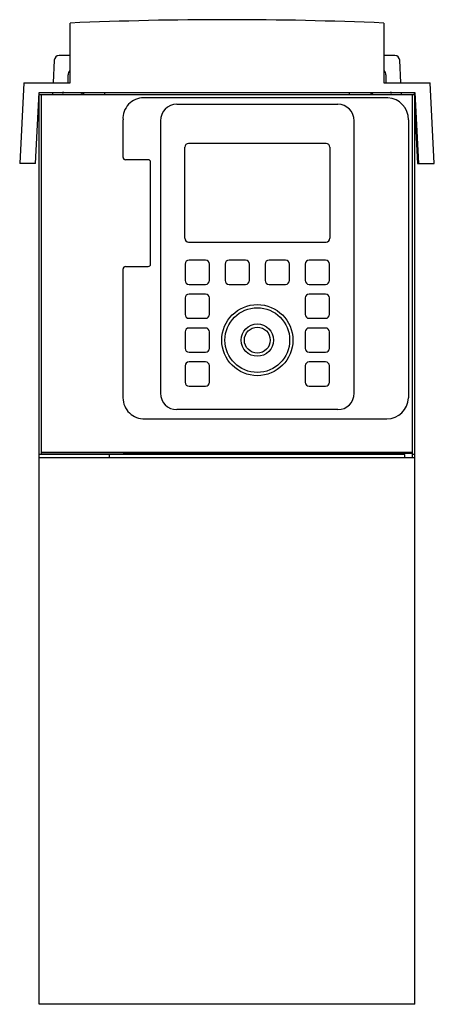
# Model space of a CAD drawing. Header units: millimetres. Extents: x 88 to 259, y 34 to 440.
import ezdxf

# ---------------------------------------------------------------- set-up
doc = ezdxf.new("R2010")
doc.units = ezdxf.units.MM
doc.header["$LTSCALE"] = 31.122367
doc.layers.get('0').update_dxf_attribs({"linetype": 'CONTINUOUS'})

msp = doc.modelspace()

# ---------------------------------------------------------------- linework, layer by layer
at = {"color": 7, "linetype": 'CONTINUOUS'}
for p, q in [((108.48, 414.34), (108.48, 438.94)), ((237.88, 438.94), (237.88, 414.34)), ((101.94, 423.64), (101.45, 414.34)), ((108.48, 425.54), (103.94, 425.54)), ((242.42, 425.54), (237.88, 425.54)), ((244.9, 414.34), (244.41, 423.64)), ((89.42, 414.34), (87.67, 381.04)), ((89.42, 414.34), (108.48, 414.34)), ((107.67, 414.34), (107.67, 417.54)), ((237.88, 414.34), (256.93, 414.34)), ((238.69, 417.54), (238.68, 414.34)), ((258.68, 381.04), (256.93, 414.34)), ((94.18, 381.04), (95.72, 410.34)), ((95.72, 410.34), (250.64, 410.34)), ((101.24, 410.34), (101.2, 409.54)), ((113.96, 410.34), (113.96, 409.54)), ((122.66, 410.34), (122.66, 409.54)), ((223.63, 410.34), (223.63, 409.54)), ((232.63, 409.54), (232.63, 410.34)), ((232.71, 409.54), (232.71, 410.34)), ((245.15, 409.54), (245.11, 410.34)), ((250.26, 410.34), (250.31, 409.52)), ((250.64, 410.34), (252.17, 381.04)), ((95.68, 34.19), (95.68, 409.54)), ((95.68, 409.54), (250.68, 409.54)), ((96.63, 261.04), (96.63, 409.54)), ((239.55, 408.13), (138.8, 408.13)), ((249.73, 259.69), (249.73, 409.54)), ((250.68, 34.19), (250.68, 409.54)), ((152.48, 405.43), (218.88, 405.43)), ((250.68, 402.41), (251.79, 381.04)), ((130.29, 383.55), (130.29, 399.06)), ((145.71, 398.66), (145.71, 286.26)), ((225.65, 286.26), (225.65, 398.66)), ((248.07, 399.06), (248.07, 284.34)), ((155.73, 350.21), (155.73, 387.71)), ((214.03, 389.31), (157.33, 389.31)), ((215.63, 387.71), (215.63, 350.21)), ((140.64, 382.55), (131.29, 382.55)), ((94.18, 381.04), (87.67, 381.04)), ((141.64, 339.52), (141.64, 381.55)), ((251.79, 381.04), (258.68, 381.04)), ((157.33, 348.61), (214.03, 348.61)), ((130.29, 284.34), (130.29, 337.52)), ((131.29, 338.52), (140.64, 338.52)), ((155.93, 339.56), (155.93, 332.76)), ((164.33, 341.16), (157.53, 341.16)), ((165.93, 332.76), (165.93, 339.56)), ((172.43, 339.56), (172.43, 332.76)), ((180.83, 341.16), (174.03, 341.16)), ((182.43, 332.76), (182.43, 339.56)), ((188.93, 339.56), (188.93, 332.76)), ((197.33, 341.16), (190.53, 341.16)), ((198.93, 332.76), (198.93, 339.56)), ((205.43, 339.56), (205.43, 332.76)), ((213.83, 341.16), (207.03, 341.16)), ((215.43, 332.76), (215.43, 339.56)), ((157.53, 331.16), (164.33, 331.16)), ((174.03, 331.16), (180.83, 331.16)), ((190.53, 331.16), (197.33, 331.16)), ((207.03, 331.16), (213.83, 331.16)), ((155.93, 325.56), (155.93, 318.76)), ((164.33, 327.16), (157.53, 327.16)), ((165.93, 318.76), (165.93, 325.56)), ((205.43, 325.56), (205.43, 318.76)), ((213.83, 327.16), (207.03, 327.16)), ((215.43, 318.76), (215.43, 325.56)), ((157.53, 317.16), (164.33, 317.16)), ((207.03, 317.16), (213.83, 317.16)), ((164.33, 313.16), (157.53, 313.16)), ((213.83, 313.16), (207.03, 313.16)), ((155.93, 311.56), (155.93, 304.76)), ((165.93, 304.76), (165.93, 311.56)), ((205.43, 311.56), (205.43, 304.76)), ((215.43, 304.76), (215.43, 311.56)), ((157.53, 303.16), (164.33, 303.16)), ((207.03, 303.16), (213.83, 303.16)), ((155.93, 297.56), (155.93, 290.76)), ((164.33, 299.16), (157.53, 299.16)), ((165.93, 290.76), (165.93, 297.56)), ((205.43, 297.56), (205.43, 290.76)), ((213.83, 299.16), (207.03, 299.16)), ((215.43, 290.76), (215.43, 297.56)), ((157.53, 289.16), (164.33, 289.16)), ((207.03, 289.16), (213.83, 289.16)), ((218.88, 279.49), (152.48, 279.49)), ((139.28, 275.73), (239.07, 275.73)), ((246.58, 261.04), (95.68, 261.04)), ((249.73, 261.82), (96.63, 261.82)), ((130.68, 261.62), (96.63, 261.62)), ((124.78, 259.69), (124.78, 261.04)), ((130.68, 261.04), (130.68, 261.62)), ((249.73, 261.34), (130.68, 261.34)), ((246.58, 259.69), (246.58, 261.04)), ((250.68, 261.04), (249.73, 261.04)), ((95.68, 259.69), (250.68, 259.69)), ((250.68, 34.19), (95.68, 34.19))]:
    msp.add_line(p, q, dxfattribs=at)
for radius in [14.67, 13.34, 6.66, 5.34]:
    msp.add_circle((185.68, 308.16), radius, dxfattribs=at)
for centre, radius, start, end in [((173.18, -1061.16), 1501.5, 87.53035, 92.46965), ((103.94, 423.54), 2, 90, 177), ((242.42, 423.54), 2, 3, 90), ((110.68, 417.54), 3.01, 141.8012, 180.0184), ((235.68, 417.54), 3.01, 359.9816, 38.2631), ((110.68, 408.54), 5.51, 158.7035, 166.7688), ((112.73, 410.54), 1, 270, 347.1477), ((235.68, 408.54), 5.51, 13.3005, 21.319), ((138.8, 399.6), 8.53, 90, 183.6529), ((233.63, 410.54), 1, 204.0246, 270), ((238.97, 399.06), 9.09, 0, 86.347), ((152.48, 398.66), 6.77, 90, 180), ((218.88, 398.66), 6.77, 0, 90), ((157.33, 387.71), 1.6, 90, 180), ((214.03, 387.71), 1.6, 0, 90), ((131.29, 383.55), 0.998, 180, 270.1835), ((140.64, 381.55), 0.999, 0.0003, 89.9999), ((157.33, 350.21), 1.6, 180, 270), ((214.03, 350.21), 1.6, 270, 360), ((131.29, 337.52), 0.998, 89.8165, 180), ((140.64, 339.52), 0.999, 270.0001, 360), ((157.53, 339.56), 1.6, 90.0069, 179.9911), ((164.33, 339.56), 1.6, 0.0069, 89.9911), ((174.03, 339.56), 1.6, 90.0069, 179.9911), ((180.83, 339.56), 1.6, 0.0069, 89.9911), ((190.53, 339.56), 1.6, 90.0005, 179.9996), ((197.33, 339.56), 1.6, 0.0036, 89.9964), ((207.03, 339.56), 1.6, 90.0031, 179.9969), ((213.83, 339.56), 1.6, 0.0069, 89.9911), ((157.53, 332.76), 1.6, 180.0069, 269.9911), ((164.33, 332.76), 1.6, 270.0069, 359.9911), ((174.03, 332.76), 1.6, 180.0069, 269.9911), ((180.83, 332.76), 1.6, 270.0069, 359.9911), ((190.53, 332.76), 1.6, 180.0069, 269.9911), ((197.33, 332.76), 1.6, 270.0069, 359.9911), ((207.03, 332.76), 1.6, 180.0069, 269.9911), ((213.83, 332.76), 1.6, 270.0069, 359.9911), ((157.53, 325.56), 1.6, 90.0069, 179.9911), ((164.33, 325.56), 1.6, 0.0069, 89.9911), ((207.03, 325.56), 1.6, 90.0069, 179.9911), ((213.83, 325.56), 1.6, 0.0069, 89.9911), ((157.53, 318.76), 1.6, 180.0069, 269.9911), ((164.33, 318.76), 1.6, 270.0069, 359.9911), ((207.03, 318.76), 1.6, 180.0069, 269.9911), ((213.83, 318.76), 1.6, 270.0069, 359.9911), ((157.53, 311.56), 1.6, 90.0069, 179.9911), ((164.33, 311.56), 1.6, 0.0069, 89.9911), ((207.03, 311.56), 1.6, 90.0069, 179.9911), ((213.83, 311.56), 1.6, 0.0069, 89.9911), ((157.53, 304.76), 1.6, 180.0069, 269.9911), ((164.33, 304.76), 1.6, 270.0069, 359.9911), ((207.03, 304.76), 1.6, 180.0069, 269.9911), ((213.83, 304.76), 1.6, 270.0069, 359.9911), ((157.53, 297.56), 1.6, 90.0069, 179.9911), ((164.33, 297.56), 1.6, 0.0069, 89.9911), ((207.03, 297.56), 1.6, 90.0069, 179.9911), ((213.83, 297.56), 1.6, 0.0069, 89.9911), ((157.53, 290.76), 1.6, 180.0069, 269.9911), ((164.33, 290.76), 1.6, 270.0069, 359.9911), ((207.03, 290.76), 1.6, 180.0069, 269.9911), ((213.83, 290.76), 1.6, 270.0069, 359.9911), ((138.9, 284.34), 8.62, 180, 272.5276), ((152.48, 286.26), 6.77, 180, 270), ((218.88, 286.26), 6.77, 270, 360), ((239.07, 284.73), 9.01, 270, 357.4724)]:
    msp.add_arc(centre, radius, start, end, dxfattribs=at)

doc.saveas('drawing.dxf')
